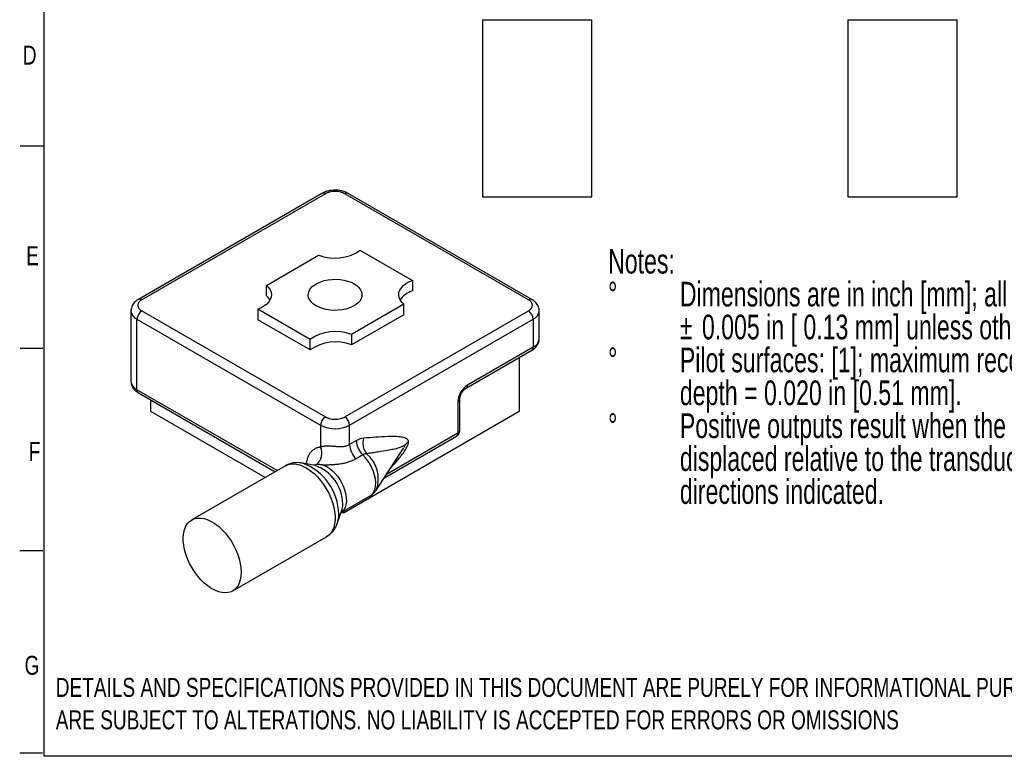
# Model space of a CAD drawing. Header units: inches. Extents: x 0.3 to 10.7, y 0.3 to 8.3.
# Tile 1 of 3: x 0.3 to 5.7, y 0.3 to 4.4. Entities that reach past the tile are written whole.
import ezdxf

# ---------------------------------------------------------------- set-up
doc = ezdxf.new("R2010")
doc.units = ezdxf.units.IN
doc.header["$MEASUREMENT"] = 0
for name, color, linetype in [('BORDER', 1, 'Continuous'), ('DIMENSIONS', 150, 'Continuous'), ('TEXT', 7, 'Continuous')]:
    doc.layers.add(name, color=color, linetype=linetype)
doc.styles.add('SLDTEXTSTYLE0', font='TXT', dxfattribs={"width": 0.7})
doc.styles.add('SLDTEXTSTYLE1', font='TXT', dxfattribs={"width": 0.75})

# ---------------------------------------------------------------- blocks, each defined once
blk = doc.blocks.new('SW_NOTE_0')
at = {"layer": 'DIMENSIONS', "color": 0, "attachment_point": 1, "style": 'SLDTEXTSTYLE0'}
for s, insert, char_height in [('Notes:', (0, 0.1746), 0.13542), ('Dimensions are in inch [mm]; all tollerances are', (0.3937, -0.006), 0.135417), ('%%d', (0, -0.006), 0.13542), ('%%p', (0.3937, -0.1865), 0.13542), ('0.005 in [ 0.13 mm] unless otherwise noted.', (0.5148, -0.1865), 0.135417), ('%%d', (0, -0.3671), 0.13542), ('Pilot surfaces: [1]; maximum reccomended pilot', (0.3937, -0.3671), 0.135417), ('depth = 0.020 in [0.51 mm].', (0.3937, -0.5477), 0.135417), ('%%d', (0, -0.7282), 0.13542), ('Positive outputs result when the transducer tip is', (0.3937, -0.7282), 0.135417), ('displaced relative to the transducer base in the', (0.3937, -0.9088), 0.135417), ('directions indicated.', (0.3937, -1.0893), 0.135417)]:
    blk.add_mtext(s, dxfattribs=dict(at, insert=insert, char_height=char_height))
blk = doc.blocks.new('SW_NOTE_0_6')
at = {"layer": 'DIMENSIONS', "color": 0, "char_height": 0.104167, "attachment_point": 1, "style": 'SLDTEXTSTYLE1'}
for s, insert in [('DETAILS AND SPECIFICATIONS PROVIDED IN THIS DOCUMENT ARE PURELY FOR INFORMATIONAL PURPOSES AND', (0, 0.1339)), ('ARE SUBJECT TO ALTERATIONS. NO LIABILITY IS ACCEPTED FOR ERRORS OR OMISSIONS', (0, -0.0444))]:
    blk.add_mtext(s, dxfattribs=dict(at, insert=insert))

msp = doc.modelspace()

# ---------------------------------------------------------------- linework, layer by layer
at = {"color": 1, "linetype": 'Continuous', "lineweight": 25}
for p, q in [((2.7988, 4.3795), (2.7988, 3.4081)), ((3.3988, 3.4081), (3.3988, 4.3795)), ((4.8023, 4.3795), (4.8023, 3.4081)), ((5.4023, 3.4081), (5.4023, 4.3795)), ((1.9173, 3.4261), (0.9097, 2.8444)), ((1.9361, 3.4243), (0.9285, 2.8426)), ((3.0498, 2.8426), (2.0421, 3.4243)), ((3.0685, 2.8444), (2.0609, 3.4261)), ((2.7988, 3.4081), (3.3988, 3.4081)), ((4.8023, 3.4081), (5.1023, 3.4081)), ((5.1023, 3.4081), (5.4023, 3.4081)), ((1.6125, 2.9215), (1.899, 3.0869)), ((2.1258, 3.1145), (2.4135, 2.9485)), ((1.6125, 2.864), (1.6125, 2.9215)), ((2.4135, 2.9485), (2.4135, 2.8909)), ((2.3657, 2.8175), (2.0792, 2.6521)), ((2.3657, 2.76), (2.3657, 2.8175)), ((0.869, 2.7813), (0.869, 2.3949)), ((0.9285, 2.7814), (1.9361, 2.1997)), ((1.8524, 2.6246), (1.5648, 2.7906)), ((1.5648, 2.7906), (1.5648, 2.733)), ((2.0421, 2.1997), (3.0498, 2.7814)), ((2.3657, 2.76), (2.0792, 2.5946)), ((3.1092, 2.6282), (3.1092, 2.7813)), ((0.9019, 2.7354), (1.9096, 2.1537)), ((0.9019, 2.349), (0.9019, 2.7354)), ((1.8524, 2.567), (1.5648, 2.733)), ((2.0687, 2.1537), (3.0763, 2.7354)), ((3.0763, 2.7354), (3.0763, 2.5823)), ((2.0792, 2.6521), (2.0792, 2.5946)), ((1.8524, 2.567), (1.8524, 2.6246)), ((2.7079, 2.357), (3.0685, 2.5652)), ((3.0763, 2.5823), (2.7157, 2.3741)), ((3.0001, 2.5257), (3.0001, 2.2285)), ((0.9097, 2.3318), (1.6603, 1.8985)), ((0.9781, 2.2285), (0.9781, 2.2923)), ((2.6626, 2.2823), (2.6626, 2.1102)), ((2.6736, 2.1255), (2.6736, 2.2976)), ((1.605, 1.8666), (0.9781, 2.2285)), ((3.0001, 2.2285), (2.0388, 1.6735)), ((1.9096, 2.1537), (1.9096, 2.0336)), ((2.0687, 2.0477), (2.0687, 2.1537)), ((2.1062, 2.0694), (2.0687, 2.0477)), ((2.2575, 1.8636), (2.6549, 2.093)), ((2.2157, 1.7992), (2.3645, 2.0288)), ((2.3627, 2.0262), (2.3645, 2.0289)), ((1.8804, 1.933), (1.8094, 1.9461)), ((1.8094, 1.9461), (1.811, 1.9458)), ((2.1415, 1.9912), (2.104, 1.9695)), ((1.7174, 1.9315), (1.2023, 1.6341)), ((2.0225, 1.6746), (2.1812, 1.7662)), ((2.001, 1.6142), (2.0251, 1.6822)), ((2.0388, 1.6735), (2.0388, 1.684)), ((2.0388, 1.6735), (2.0221, 1.6735)), ((2.0017, 1.616), (2.001, 1.6142)), ((1.4273, 1.2444), (1.9424, 1.5418))]:
    msp.add_line(p, q, dxfattribs=at)
at = {"color": 8, "linetype": 'Continuous', "lineweight": 25}
for p, q in [((2.7988, 4.3795), (3.3988, 4.3795)), ((4.8023, 4.3795), (5.4023, 4.3795)), ((1.6713, 1.9049), (0.9019, 2.349)), ((2.6626, 2.1102), (2.2706, 1.8839))]:
    msp.add_line(p, q, dxfattribs=at)
at = {"color": 1, "linetype": 'Continuous', "lineweight": 25, "flags": 128}
for points in [[(1.6125, 2.9215), (1.6241, 2.9098), (1.6326, 2.8972), (1.6379, 2.884), (1.6399, 2.8705), (1.6384, 2.8569), (1.6336, 2.8437), (1.6255, 2.831), (1.6143, 2.8191), (1.6002, 2.8082), (1.5836, 2.7987), (1.5648, 2.7906)], [(1.8847, 2.8093), (1.8703, 2.8189), (1.8586, 2.8297), (1.8498, 2.8414), (1.844, 2.8537), (1.8416, 2.8663), (1.8424, 2.8791), (1.8465, 2.8916), (1.8538, 2.9036), (1.8641, 2.9149), (1.8772, 2.9251), (1.8928, 2.9341), (1.9106, 2.9417), (1.9301, 2.9477), (1.9509, 2.9519), (1.9726, 2.9542), (1.9946, 2.9547), (2.0166, 2.9533), (2.0379, 2.95), (2.0581, 2.9449), (2.0768, 2.9381), (2.0935, 2.9298), (2.1079, 2.9201), (2.1196, 2.9094), (2.1285, 2.8977), (2.1342, 2.8854), (2.1366, 2.8727), (2.1358, 2.86), (2.1317, 2.8475), (2.1244, 2.8355), (2.1141, 2.8242), (2.101, 2.8139), (2.0854, 2.8049), (2.0677, 2.7974), (2.0482, 2.7914), (2.0273, 2.7872), (2.0056, 2.7848), (1.9836, 2.7844), (1.9617, 2.7858), (1.9404, 2.7891), (1.9201, 2.7942), (1.9014, 2.801), (1.8847, 2.8093)], [(2.3657, 2.8175), (2.3541, 2.8293), (2.3456, 2.8419), (2.3403, 2.8551), (2.3384, 2.8686), (2.3398, 2.8821), (2.3447, 2.8954), (2.3528, 2.9081), (2.364, 2.92), (2.378, 2.9308), (2.3946, 2.9404), (2.4135, 2.9485)], [(1.632, 2.8408), (1.6241, 2.8522), (1.6125, 2.864)], [(1.8875, 1.9375), (1.8742, 1.9347), (1.8731, 1.9343)], [(1.8804, 1.933), (1.8802, 1.933), (1.8792, 1.9332)], [(1.4739, 1.3474), (1.4727, 1.3256), (1.4691, 1.3054), (1.4632, 1.2873), (1.455, 1.2714), (1.4447, 1.2582), (1.4324, 1.2476), (1.4183, 1.24), (1.4027, 1.2354), (1.3857, 1.2339), (1.3677, 1.2355), (1.3488, 1.2402), (1.3295, 1.2479), (1.3099, 1.2585), (1.2904, 1.2718), (1.2713, 1.2877), (1.2528, 1.3059), (1.2352, 1.3261), (1.2189, 1.348), (1.204, 1.3713), (1.1908, 1.3957), (1.1795, 1.4207), (1.1703, 1.4459), (1.1632, 1.4711), (1.1584, 1.4958), (1.156, 1.5196), (1.156, 1.5423), (1.1584, 1.5633), (1.1632, 1.5825), (1.1703, 1.5995), (1.1795, 1.6141), (1.1908, 1.626), (1.204, 1.6351), (1.2189, 1.6412), (1.2352, 1.6443), (1.2528, 1.6443), (1.2713, 1.6411), (1.2904, 1.6349), (1.3099, 1.6257), (1.3295, 1.6137), (1.3488, 1.5991), (1.3677, 1.582), (1.3857, 1.5628), (1.4027, 1.5417), (1.4183, 1.519), (1.4324, 1.4952), (1.4447, 1.4705), (1.455, 1.4453), (1.4632, 1.42), (1.4691, 1.395), (1.4727, 1.3707), (1.4739, 1.3474)]]:
    msp.add_lwpolyline(points, dxfattribs=at)
at = {"color": 8, "linetype": 'Continuous', "lineweight": 25, "flags": 128}
for points in [[(2.1812, 1.7662), (2.1869, 1.7701), (2.1962, 1.7795), (2.2036, 1.7914), (2.2087, 1.8056), (2.2116, 1.8219), (2.2122, 1.8398), (2.2104, 1.8589), (2.2063, 1.8789), (2.2, 1.8992), (2.1916, 1.9195), (2.1813, 1.9393), (2.1693, 1.9581), (2.156, 1.9755), (2.1415, 1.9912)], [(1.7174, 1.9315), (1.7264, 1.9359), (1.742, 1.9405), (1.759, 1.9421), (1.777, 1.9405), (1.7959, 1.9358), (1.8152, 1.9281), (1.8348, 1.9175), (1.8543, 1.9041), (1.8735, 1.8882), (1.8919, 1.87), (1.9095, 1.8498), (1.9258, 1.8279), (1.9407, 1.8046), (1.9539, 1.7803), (1.9652, 1.7553), (1.9745, 1.73), (1.9815, 1.7048), (1.9863, 1.6801), (1.9887, 1.6563), (1.9887, 1.6337), (1.9863, 1.6126), (1.9815, 1.5934), (1.9745, 1.5764), (1.9652, 1.5618), (1.9539, 1.5499), (1.9424, 1.5418)], [(1.9244, 1.9353), (1.9404, 1.9283), (1.9565, 1.9185), (1.9723, 1.9059), (1.9876, 1.891), (2.0018, 1.8741), (2.0148, 1.8555), (2.0261, 1.8357), (2.0355, 1.8152), (2.0429, 1.7944), (2.048, 1.7738), (2.0508, 1.7538), (2.0511, 1.735), (2.0489, 1.7178), (2.0444, 1.7026), (2.0376, 1.6897), (2.0286, 1.6794), (2.0225, 1.6747)]]:
    msp.add_lwpolyline(points, dxfattribs=at)
at = {"color": 8, "linetype": 'Continuous', "lineweight": 25}
for centre, radius, start, end in [((1.9251, 3.4089), 0.0189, 54.3824, 114.3071), ((2.0531, 3.4089), 0.0189, 65.6929, 125.6176), ((0.9175, 2.8272), 0.0189, 54.3966, 114.1444), ((3.0608, 2.8272), 0.0189, 65.8692, 125.6022), ((0.9251, 2.7868), 0.0563, 185.1067, 245.7135), ((3.0543, 2.7861), 0.0552, 293.5147, 354.667), ((3.0544, 2.6328), 0.0551, 293.4621, 355.2177), ((3.0585, 2.5801), 0.018, 304.0564, 7.2558), ((0.9252, 2.4005), 0.0565, 185.6534, 245.6668), ((0.9198, 2.3467), 0.018, 172.7442, 235.9436), ((2.6973, 2.3721), 0.0184, 304.5944, 6.3371), ((2.6552, 2.2992), 0.0185, 293.6775, 355.1931), ((2.6443, 2.1082), 0.0185, 305.0133, 6.2988), ((2.6548, 2.1274), 0.0189, 294.3747, 354.3052), ((2.3338, 2.0623), 0.0446, 316.6469, 340.5852), ((1.7077, 1.6627), 0.3013, 0.573, 69.9686), ((2.0455, 1.8592), 0.1806, 340.7911, 49.9733), ((1.8037, 1.7187), 0.2275, 0.5953, 70.3044), ((1.9179, 1.7188), 0.1133, 341.1203, 1.1394), ((1.8554, 1.6632), 0.1537, 342.1138, 0.9248)]:
    msp.add_arc(centre, radius, start, end, dxfattribs=at)
at = {"color": 1, "linetype": 'Continuous', "lineweight": 25}
for centre, radius, start, end in [((1.9871, 3.3095), 0.2393, 248.4185, 305.4419), ((2.448, 2.7744), 0.1215, 106.5115, 146.9105), ((0.9595, 2.7328), 0.0576, 122.6055, 177.3945), ((3.0187, 2.7328), 0.0576, 2.6055, 57.3945), ((1.9912, 2.4296), 0.2393, 68.4185, 125.4419), ((1.9906, 2.377), 0.2349, 67.8304, 126.03), ((1.9671, 2.1511), 0.0576, 122.6055, 177.3945), ((2.0111, 2.1511), 0.0576, 2.6055, 57.3945), ((1.9891, 2.3064), 0.1722, 242.4805, 297.5195), ((2.2233, 2.0753), 0.1173, 182.9005, 225.7848), ((2.2349, 2.0555), 0.0934, 163.0147, 218.3651), ((2.4168, 2.0155), 0.0519, 118.8392, 142.0675), ((1.8332, 2.0006), 0.0832, 310.754, 23.3845), ((2.1858, 2.0536), 0.1173, 182.9005, 225.7848)]:
    msp.add_arc(centre, radius, start, end, dxfattribs=at)
for points, knots in [([(1.9891, 3.4438), (1.9827, 3.4436), (1.9738, 3.4434), (1.961, 3.4415), (1.9504, 3.4394), (1.9384, 3.4358), (1.9272, 3.4315), (1.9205, 3.4278), (1.9174, 3.426)], [0, 0, 0, 0, 0.247739, 0.345289, 0.50684, 0.672811, 0.849975, 1, 1, 1, 1]), ([(2.0421, 3.4243), (2.0408, 3.425), (2.038, 3.4265), (2.0336, 3.4286), (2.0289, 3.4304), (2.024, 3.432), (2.016, 3.4342), (2.0044, 3.4364), (1.9891, 3.4372), (1.9738, 3.4364), (1.9595, 3.4337), (1.9466, 3.4297), (1.9396, 3.4261), (1.9361, 3.4243)], [0, 0, 0, 0, 0.048364, 0.096296, 0.144067, 0.191953, 0.240229, 0.370053, 0.500146, 0.629971, 0.760064, 0.879831, 1, 1, 1, 1]), ([(2.0607, 3.426), (2.0581, 3.4275), (2.0515, 3.4314), (2.0398, 3.4359), (2.0272, 3.4395), (2.0155, 3.4418), (2.0032, 3.4435), (1.9944, 3.4437), (1.9891, 3.4438)], [0, 0, 0, 0, 0.128944, 0.325978, 0.517168, 0.656261, 0.796796, 1, 1, 1, 1]), ([(0.9098, 2.8444), (0.9091, 2.844), (0.9044, 2.8415), (0.8967, 2.8358), (0.8871, 2.827), (0.8791, 2.8167), (0.8732, 2.8051), (0.8696, 2.7934), (0.8693, 2.7856), (0.8692, 2.782)], [0, 0, 0, 0, 0.029795, 0.194741, 0.361881, 0.529249, 0.696145, 0.863708, 1, 1, 1, 1]), ([(0.9285, 2.8426), (0.9271, 2.8418), (0.9245, 2.8402), (0.921, 2.8377), (0.9178, 2.835), (0.915, 2.8321), (0.9112, 2.8275), (0.9075, 2.8208), (0.906, 2.812), (0.9075, 2.8031), (0.9121, 2.7949), (0.919, 2.7874), (0.9253, 2.7834), (0.9285, 2.7814)], [0, 0, 0, 0, 0.048364, 0.096296, 0.144067, 0.191953, 0.240229, 0.370053, 0.500146, 0.629971, 0.760064, 0.879831, 1, 1, 1, 1]), ([(3.0498, 2.7814), (3.0511, 2.7821), (3.0537, 2.7837), (3.0572, 2.7863), (3.0604, 2.789), (3.0632, 2.7918), (3.067, 2.7964), (3.0707, 2.8031), (3.0722, 2.812), (3.0707, 2.8208), (3.0661, 2.829), (3.0592, 2.8365), (3.0529, 2.8406), (3.0498, 2.8426)], [0, 0, 0, 0, 0.048364, 0.096296, 0.144067, 0.191953, 0.240229, 0.370053, 0.500146, 0.629971, 0.760064, 0.879831, 1, 1, 1, 1]), ([(3.109, 2.7807), (3.1091, 2.7816), (3.1096, 2.787), (3.1075, 2.7974), (3.1027, 2.8105), (3.095, 2.8225), (3.0853, 2.8328), (3.0762, 2.84), (3.0701, 2.8434), (3.0683, 2.8443)], [0, 0, 0, 0, 0.0338858, 0.2084925, 0.3942395, 0.5672194, 0.7467507, 0.9300417, 1, 1, 1, 1]), ([(3.0684, 2.5652), (3.0692, 2.5656), (3.0739, 2.5681), (3.0815, 2.5738), (3.0911, 2.5826), (3.0991, 2.5929), (3.105, 2.6044), (3.1086, 2.6162), (3.1089, 2.624), (3.109, 2.6276)], [0, 0, 0, 0, 0.029787, 0.194734, 0.361876, 0.529245, 0.696143, 0.863707, 1, 1, 1, 1]), ([(0.8692, 2.3956), (0.8691, 2.3947), (0.8686, 2.3893), (0.8707, 2.3789), (0.8755, 2.3657), (0.8832, 2.3538), (0.893, 2.3435), (0.902, 2.3362), (0.9082, 2.3329), (0.9099, 2.332)], [0, 0, 0, 0, 0.033886, 0.208492, 0.394239, 0.567219, 0.746751, 0.930042, 1, 1, 1, 1]), ([(2.7157, 2.3741), (2.7016, 2.366), (2.6881, 2.3518), (2.6682, 2.3173), (2.6626, 2.2985), (2.6626, 2.2823)], [0, 0, 0, 0, 0.5, 0.5, 1, 1, 1, 1]), ([(2.6737, 2.2977), (2.6737, 2.2991), (2.6738, 2.3022), (2.6748, 2.3082), (2.6765, 2.3143), (2.6788, 2.3205), (2.6813, 2.3261), (2.6833, 2.3297), (2.6841, 2.3311)], [0, 0, 0, 0, 0.17952, 0.37452, 0.549936, 0.699467, 0.880762, 1, 1, 1, 1]), ([(2.6841, 2.3311), (2.6862, 2.3344), (2.689, 2.3389), (2.6937, 2.3447), (2.6976, 2.349), (2.7021, 2.3531), (2.7057, 2.3557), (2.7073, 2.3566), (2.7078, 2.3569)], [0, 0, 0, 0, 0.278206, 0.387297, 0.564335, 0.741118, 0.923076, 1, 1, 1, 1]), ([(1.9361, 2.1997), (1.9375, 2.1989), (1.9402, 2.1974), (1.9446, 2.1954), (1.9493, 2.1935), (1.9542, 2.1919), (1.9622, 2.1897), (1.9738, 2.1876), (1.9891, 2.1867), (2.0044, 2.1876), (2.0187, 2.1902), (2.0316, 2.1942), (2.0386, 2.1978), (2.0421, 2.1997)], [0, 0, 0, 0, 0.048364, 0.096296, 0.144067, 0.191953, 0.240229, 0.370053, 0.500146, 0.629971, 0.760064, 0.879831, 1, 1, 1, 1]), ([(2.6686, 2.1068), (2.6701, 2.11), (2.6723, 2.1146), (2.6735, 2.1211), (2.6734, 2.1241), (2.6734, 2.1255)], [0, 0, 0, 0, 0.543941, 0.784755, 1, 1, 1, 1]), ([(2.3918, 2.061), (2.3918, 2.0681), (2.389, 2.0731), (2.3817, 2.0801), (2.3773, 2.0823), (2.3633, 2.0875), (2.353, 2.089), (2.3321, 2.0911), (2.3214, 2.0915), (2.2999, 2.0917), (2.289, 2.0916), (2.2563, 2.0906), (2.2342, 2.0894), (2.19, 2.0864), (2.1678, 2.0846), (2.1456, 2.0828)], [0, 0, 0, 0, 0.0625, 0.0625, 0.125, 0.125, 0.25, 0.25, 0.375, 0.375, 0.5, 0.5, 0.75, 0.75, 1, 1, 1, 1]), ([(2.6548, 2.0932), (2.6558, 2.0937), (2.6587, 2.0953), (2.6637, 2.0996), (2.6668, 2.1041), (2.6686, 2.1068)], [0, 0, 0, 0, 0.175164, 0.507674, 1, 1, 1, 1]), ([(1.9096, 2.0336), (1.911, 2.0343), (1.9139, 2.0357), (1.9187, 2.0374), (1.9238, 2.0388), (1.9292, 2.0399), (1.935, 2.0406), (1.9422, 2.0411), (1.9514, 2.0412), (1.9661, 2.0405), (1.9855, 2.0387), (2.0047, 2.0371), (2.0196, 2.0367), (2.0307, 2.037), (2.0411, 2.0382), (2.051, 2.0403), (2.0602, 2.0433), (2.0659, 2.0462), (2.0687, 2.0477)], [0, 0, 0, 0, 0.044495, 0.087568, 0.129409, 0.170223, 0.210235, 0.24968, 0.3117, 0.375137, 0.499569, 0.624584, 0.687239, 0.749791, 0.816823, 0.874214, 0.938308, 1, 1, 1, 1]), ([(2.3759, 2.0474), (2.3758, 2.0475), (2.3758, 2.0476), (2.3755, 2.0474), (2.3752, 2.0472), (2.3747, 2.0469), (2.374, 2.0464), (2.3732, 2.0457), (2.3722, 2.045), (2.3711, 2.0442), (2.3698, 2.0433), (2.3684, 2.0424), (2.3667, 2.0414), (2.3649, 2.0403), (2.3616, 2.0385), (2.3564, 2.036), (2.3487, 2.0329), (2.3355, 2.0283), (2.3145, 2.0226), (2.2763, 2.0147), (2.2354, 2.008), (2.1939, 2.0019), (2.1728, 1.999), (2.1617, 1.9975)], [0, 0, 0, 0, 0.000765, 0.00227, 0.004645, 0.007916, 0.012094, 0.017184, 0.023189, 0.030111, 0.037951, 0.046711, 0.056392, 0.066995, 0.07852, 0.113053, 0.153775, 0.200687, 0.316829, 0.462517, 0.730339, 0.857923, 1, 1, 1, 1]), ([(1.8115, 1.9456), (1.8055, 1.9466), (1.7934, 1.9487), (1.7748, 1.9488), (1.7561, 1.9465), (1.738, 1.9414), (1.7248, 1.9361), (1.7184, 1.9319), (1.7172, 1.9311)], [0, 0, 0, 0, 0.1841531, 0.3780372, 0.5704401, 0.7625138, 0.95586, 1, 1, 1, 1]), ([(2.104, 1.9695), (2.101, 1.9679), (2.095, 1.9645), (2.0855, 1.96), (2.0758, 1.9559), (2.0622, 1.9509), (2.0445, 1.9458), (2.0218, 1.9411), (1.9983, 1.9379), (1.9776, 1.9363), (1.9609, 1.9356), (1.9481, 1.9354), (1.9359, 1.9353), (1.9282, 1.9353), (1.9244, 1.9353)], [0, 0, 0, 0, 0.062885, 0.1254817, 0.1879322, 0.2503794, 0.3766298, 0.5001916, 0.6286839, 0.7500488, 0.8165607, 0.8799911, 0.9409198, 1, 1, 1, 1]), ([(2.1617, 1.9975), (2.1604, 1.9974), (2.1578, 1.9972), (2.1539, 1.9964), (2.1498, 1.9952), (2.1457, 1.9935), (2.1429, 1.992), (2.1415, 1.9912)], [0, 0, 0, 0, 0.195374, 0.392807, 0.592545, 0.794852, 1, 1, 1, 1]), ([(1.9244, 1.9353), (1.9221, 1.9356), (1.9175, 1.9363), (1.9109, 1.937), (1.9046, 1.9376), (1.8986, 1.9379), (1.8928, 1.9379), (1.8893, 1.9376), (1.8875, 1.9375)], [0, 0, 0, 0, 0.163746, 0.327898, 0.492434, 0.657854, 0.82624, 1, 1, 1, 1]), ([(2.181, 1.7664), (2.1848, 1.7687), (2.1937, 1.774), (2.2054, 1.7854), (2.2134, 1.7947), (2.2163, 1.8001), (2.2163, 1.8002)], [0, 0, 0, 0, 0.267475, 0.623474, 0.992442, 1, 1, 1, 1]), ([(1.9426, 1.5422), (1.9469, 1.5448), (1.9568, 1.5507), (1.9705, 1.5632), (1.9832, 1.5784), (1.9932, 1.5954), (1.9993, 1.6082), (2.0014, 1.6156), (2.0017, 1.6167)], [0, 0, 0, 0, 0.153188, 0.355821, 0.566156, 0.762826, 0.965436, 1, 1, 1, 1])]:
    msp.add_open_spline(points, degree=3, knots=knots, dxfattribs=at)
msp.add_open_spline([(2.1456, 2.0828), (2.133, 2.0817), (2.1197, 2.0772), (2.1062, 2.0694)], degree=3, dxfattribs=at)
at = {"color": 8, "linetype": 'Continuous', "lineweight": 25}
for points, knots in [([(2.2901, 1.914), (2.3043, 1.93), (2.3312, 1.9602), (2.3627, 2.0003), (2.3819, 2.0299), (2.3891, 2.0461), (2.3914, 2.0553), (2.3917, 2.0591), (2.3918, 2.061)], [0, 0, 0, 0, 0.358581, 0.678712, 0.838622, 0.926204, 0.964191, 1, 1, 1, 1]), ([(1.9096, 2.0336), (1.9038, 2.0327), (1.8922, 2.031), (1.8767, 2.0241), (1.8627, 2.014), (1.8509, 2.0005), (1.8415, 1.9839), (1.8351, 1.9646), (1.8317, 1.9504), (1.8313, 1.9424), (1.8313, 1.942)], [0, 0, 0, 0, 0.139058, 0.27804, 0.421915, 0.565934, 0.709808, 0.853828, 0.992738, 1, 1, 1, 1])]:
    msp.add_open_spline(points, degree=3, knots=knots, dxfattribs=at)
at = {"layer": 'BORDER'}
for p, q in [((0.3914, 8.1248), (0.3914, 0.3369)), ((0.3869, 3.6848), (0.2619, 3.6848)), ((0.3857, 2.5748), (0.2607, 2.5748)), ((0.3846, 1.4648), (0.2596, 1.4648)), ((0.3835, 0.3548), (0.2585, 0.3548)), ((10.6914, 0.3369), (0.3914, 0.3369))]:
    msp.add_line(p, q, dxfattribs=at)

# ---------------------------------------------------------------- block references
at = {"layer": 'DIMENSIONS'}
for name, p in [('SW_NOTE_0', (3.4873, 2.9471)), ('SW_NOTE_0_6', (0.4565, 0.6333))]:
    msp.add_blockref(name, p, dxfattribs=at)

# ---------------------------------------------------------------- texts
at = {"layer": 'TEXT', "char_height": 0.1042, "attachment_point": 1, "style": 'SLDTEXTSTYLE1'}
for s, insert in [('D', (0.2756, 4.2372)), ('E', (0.2943, 3.1364)), ('F', (0.3083, 2.0622)), ('G', (0.285, 0.8886))]:
    msp.add_mtext(s, dxfattribs=dict(at, insert=insert))

doc.saveas('drawing.dxf')
